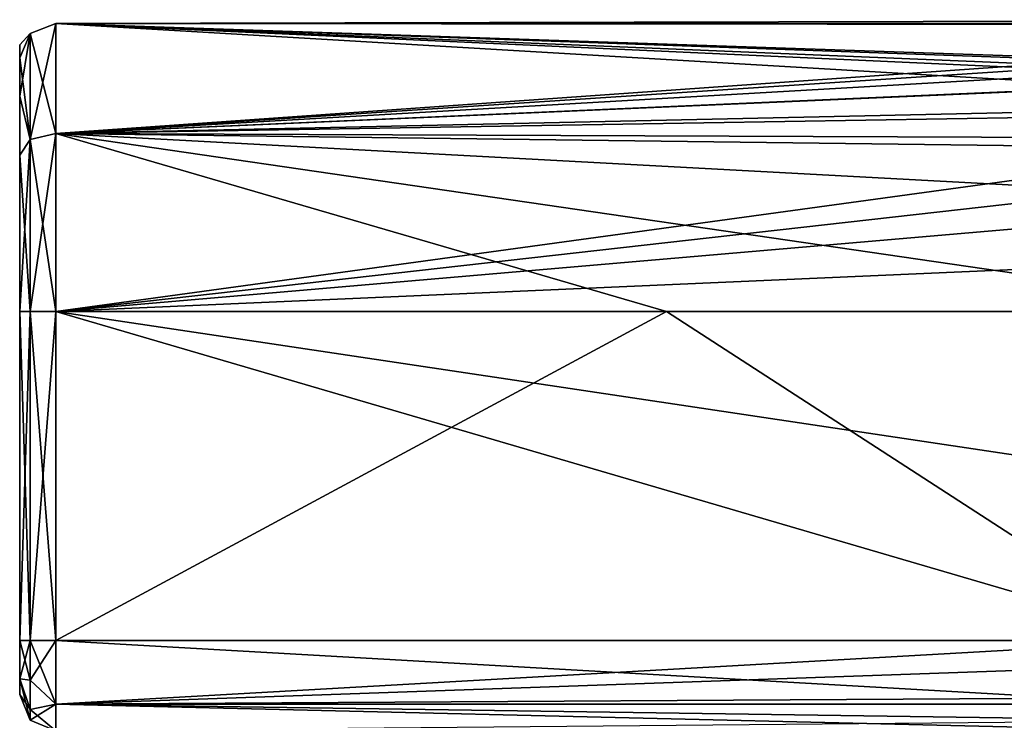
# Model space of a CAD drawing. Header units: metres. Extents: x -106 to 106, y -75 to 198.
# Tile 3 of 14: x -92 to -38, y -15 to 24. Entities that reach past the tile are written whole.
import ezdxf

# ---------------------------------------------------------------- set-up
doc = ezdxf.new("R2010")
doc.units = ezdxf.units.M
doc.layers.add('solid_11522103', color=7, linetype='CONTINUOUS')

msp = doc.modelspace()

# ---------------------------------------------------------------- linework, layer by layer
at = {"layer": 'solid_11522103'}
for points in [[(-91.414215, 17.101086, 13.527123), (-90, 17.445402, 14.001035), (-90, 23.530197, 5.626035)], [(-91.414215, 22.973082, 5.445017), (-90, 23.530197, 5.626035), (-90, 23.530197, -4.726035)], [(-91.414215, 17.101086, 13.527123), (-90, 23.530197, 5.626035), (-91.414215, 22.973082, 5.445017)], [(-91.414215, 22.973082, -4.545017), (-90, 23.530197, -4.726035), (-90, 17.445402, -13.101035)], [(-91.414215, 22.973082, 5.445017), (-90, 23.530197, -4.726035), (-91.414215, 22.973082, -4.545017)], [(-90, 23.530197, 5.626035), (-2.04917, 23.738371, 4.935028), (90, 23.530197, -4.726035)], [(-90, 23.530197, 5.626035), (-4.683037, 23.462549, 5.829778), (-2.04917, 23.738371, 4.935028)], [(-90, 23.530197, -4.726035), (-6.060668, 19.68482, -11.148258), (-9.355565, 18.77446, -12.027739)], [(-90, 17.445402, -13.101035), (-90, 23.530197, -4.726035), (-9.355565, 18.77446, -12.027739)], [(-90, 23.530197, -4.726035), (-4.437257, 19.981852, -10.830614), (-6.060668, 19.68482, -11.148258)], [(-90, 23.530197, -4.726035), (-0.034483, 20.316122, -10.452419), (-4.437257, 19.981852, -10.830614)], [(-90, 23.530197, -4.726035), (90, 17.445402, -13.101035), (-0.034483, 20.316122, -10.452419)], [(-90, 23.530197, -4.726035), (90, 23.530197, -4.726035), (90, 17.445402, -13.101035)], [(-90, 23.530197, -4.726035), (-90, 23.530197, 5.626035), (90, 23.530197, -4.726035)], [(-90, 23.530197, 5.626035), (-90, 17.445402, 14.001035), (-4.683037, 23.462549, 5.829778)], [(-90, 17.445402, 14.001035), (-8.054208, 22.809935, 7.465724), (-4.683037, 23.462549, 5.829778)], [(-91.414215, 22.973082, -4.545017), (-92, 21.623272, -4.122751), (-92, 22.349983, 0.449998)], [(-91.414215, 22.973082, -4.545017), (-91.414215, 17.101086, -12.627124), (-92, 21.623272, -4.122751)], [(-91.414215, 22.973082, 5.445017), (-92, 22.349983, 0.449998), (-92, 21.623272, 5.022747)], [(-91.414215, 22.973082, 5.445017), (-91.414215, 22.973082, -4.545017), (-92, 22.349983, 0.449998)], [(-91.414215, 22.973082, 5.445017), (-92, 21.623272, 5.022747), (-92, 19.513538, 9.146546)], [(-91.414215, 17.101086, 13.527123), (-91.414215, 22.973082, 5.445017), (-92, 19.513538, 9.146546)], [(-91.414215, 22.973082, -4.545017), (-90, 17.445402, -13.101035), (-91.414215, 17.101086, -12.627124)], [(-92, 21.623272, 5.022747), (-92, 22.349983, 0.449998), (-92, 21.623272, -4.122751)], [(-90, 17.445402, 14.001035), (-10.802336, 22.022655, 8.967601), (-8.054208, 22.809935, 7.465724)], [(-90, 17.445402, 14.001035), (-14.008618, 20.784397, 10.781222), (-10.802336, 22.022655, 8.967601)], [(-92, 21.623272, 5.022747), (-92, 21.623272, -4.122751), (-92, 19.513536, -8.246549)], [(-91.414215, 17.101086, -12.627124), (-92, 19.513536, -8.246549), (-92, 21.623272, -4.122751)], [(-92, 19.513538, 9.146546), (-92, 21.623272, 5.022747), (-92, 19.513536, -8.246549)], [(-90, 17.445402, 14.001035), (-14.084395, 20.750584, 10.824229), (-14.008618, 20.784397, 10.781222)], [(-90, 17.445402, 14.001035), (-17.396938, 19.032492, 12.691758), (-14.084395, 20.750584, 10.824229)], [(-92, 19.513538, 9.146546), (-92, 19.513536, -8.246549), (-92, 16.234692, -11.508437)], [(-92, 16.234695, 12.408434), (-92, 19.513538, 9.146546), (-92, 16.234692, -11.508437)], [(-91.414215, 17.101086, 13.527123), (-92, 19.513538, 9.146546), (-92, 16.234695, 12.408434)], [(-91.414215, 17.101086, -12.627124), (-92, 16.234692, -11.508437), (-92, 19.513536, -8.246549)], [(-90, 17.445402, 14.001035), (-20.181776, 17.156199, 14.206511), (-17.396938, 19.032492, 12.691758)], [(-90, 17.445402, -13.101035), (-9.355565, 18.77446, -12.027739), (-14.290514, 16.491062, -13.745475)], [(-91.414215, 17.101086, -12.627124), (-90, 17.445402, -13.101035), (-90, 7.6, -16.299999)], [(-91.414215, 7.6, 16.614214), (-90, 7.6, 17.200001), (-90, 17.445402, 14.001035)], [(-91.414215, 7.6, 16.614214), (-90, 17.445402, 14.001035), (-91.414215, 17.101086, 13.527123)], [(-90, 17.445402, -13.101035), (-22.465797, 7.6, -16.299999), (-56.232899, 7.6, -16.299999)], [(-90, 17.445402, -13.101035), (-18.168512, 13.576809, -15.197372), (-22.465797, 7.6, -16.299999)], [(-90, 17.445402, -13.101035), (-56.232899, 7.6, -16.299999), (-90, 7.6, -16.299999)], [(-90, 17.445402, -13.101035), (-14.290514, 16.491062, -13.745475), (-18.168512, 13.576809, -15.197372)], [(-90, 17.445402, 14.001035), (-90, 7.6, 17.200001), (-20.181776, 17.156199, 14.206511)], [(-91.414215, 17.101086, -12.627124), (-91.414215, 7.6, -15.714213), (-92, 16.234692, -11.508437)], [(-91.414215, 17.101086, 13.527123), (-92, 16.234695, 12.408434), (-92, 7.6, 15.2)], [(-91.414215, 7.6, 16.614214), (-91.414215, 17.101086, 13.527123), (-92, 7.6, 15.2)], [(-91.414215, 17.101086, -12.627124), (-90, 7.6, -16.299999), (-91.414215, 7.6, -15.714213)], [(-90, 7.6, 17.200001), (-22.468704, 15.212303, 15.370299), (-20.181776, 17.156199, 14.206511)], [(-92, 16.234695, 12.408434), (-92, 16.234692, -11.508437), (-92, 7.6, -14.3)], [(-92, 7.6, 15.2), (-92, 16.234695, 12.408434), (-92, 7.6, -14.3)], [(-91.414215, 7.6, -15.714213), (-92, 7.6, -14.3), (-92, 16.234692, -11.508437)], [(-90, 7.6, 17.200001), (-24.317959, 13.258669, 16.215214), (-22.468704, 15.212303, 15.370299)], [(-90, 7.6, 17.200001), (-26.407137, 10.380062, 16.96768), (-24.317959, 13.258669, 16.215214)], [(-90, 7.6, 17.200001), (-27.841408, 7.6, 17.200001), (-26.407137, 10.380062, 16.96768)], [(-92, 7.6, 15.2), (-92, 7.6, -14.3), (-92, -10.6, -14.3)], [(-91.414215, 7.6, -15.714213), (-92, -10.6, -14.3), (-92, 7.6, -14.3)], [(-92, -10.6, 15.2), (-92, 7.6, 15.2), (-92, -10.6, -14.3)], [(-91.414215, -10.6, -15.714213), (-92, -10.6, -14.3), (-91.414215, 7.6, -15.714213)], [(-91.414215, -10.6, 16.614214), (-92, 7.6, 15.2), (-92, -10.6, 15.2)], [(-91.414215, -10.6, 16.614214), (-91.414215, 7.6, 16.614214), (-92, 7.6, 15.2)], [(-91.414215, -10.6, -15.714213), (-90, 7.6, -16.299999), (-90, -10.6, -16.299999)], [(-91.414215, -10.6, -15.714213), (-91.414215, 7.6, -15.714213), (-90, 7.6, -16.299999)], [(-91.414215, 7.6, 16.614214), (-90, -10.6, 17.200001), (-90, 7.6, 17.200001)], [(-91.414215, -10.6, 16.614214), (-90, -10.6, 17.200001), (-91.414215, 7.6, 16.614214)], [(-90, -10.6, -16.299999), (-56.232899, 7.6, -16.299999), (-28.123632, -10.6, -16.299999)], [(-90, -10.6, -16.299999), (-90, 7.6, -16.299999), (-56.232899, 7.6, -16.299999)], [(-29.290823, -1.500001, 17.200001), (-27.841408, 7.6, 17.200001), (-90, 7.6, 17.200001)], [(-27.841408, -10.6, 17.200001), (-90, 7.6, 17.200001), (-90, -10.6, 17.200001)], [(-27.841408, -10.6, 17.200001), (-29.290823, -1.500001, 17.200001), (-90, 7.6, 17.200001)], [(-56.232899, 7.6, -16.299999), (-22.465797, 7.6, -16.299999), (-28.123632, -10.6, -16.299999)], [(-92, -12.721303, -13.421304), (-92, -10.6, 15.2), (-92, -10.6, -14.3)], [(-91.414215, -12.807107, -15.122821), (-92, -12.721303, -13.421304), (-92, -10.6, -14.3)], [(-91.414215, -12.807107, -15.122821), (-92, -10.6, -14.3), (-91.414215, -10.6, -15.714213)], [(-92, -12.721303, -13.421304), (-92, -12.721304, 14.321303), (-92, -10.6, 15.2)], [(-91.414215, -10.6, 16.614214), (-92, -10.6, 15.2), (-92, -12.721304, 14.321303)], [(-91.414215, -12.807107, 16.022821), (-91.414215, -10.6, 16.614214), (-92, -12.721304, 14.321303)], [(-90, -14.135534, -14.835534), (-91.414215, -10.6, -15.714213), (-90, -10.6, -16.299999)], [(-91.414215, -12.807107, 16.022821), (-90, -10.6, 17.200001), (-91.414215, -10.6, 16.614214)], [(-91.414215, -12.807107, 16.022821), (-90, -14.135534, 15.735534), (-90, -10.6, 17.200001)], [(-91.414215, -12.807107, -15.122821), (-91.414215, -10.6, -15.714213), (-90, -14.135534, -14.835534)], [(-28.123634, -14.135534, -14.835534), (-90, -10.6, -16.299999), (-28.123632, -10.6, -16.299999)], [(-90, -14.135534, -14.835534), (-90, -10.6, -16.299999), (-28.123634, -14.135534, -14.835534)], [(-90, -14.135534, 15.735534), (-27.841408, -10.6, 17.200001), (-90, -10.6, 17.200001)], [(-90, -14.135534, 15.735534), (-27.502291, -11.937667, 17.017742), (-27.841408, -10.6, 17.200001)], [(-90, -14.135534, 15.735534), (-27.523848, -13.756499, 16.077694), (-27.502291, -11.937667, 17.017742)], [(-92, -12.721303, -13.421304), (-92, -13.6, -11.3), (-92, -12.721304, 14.321303)], [(-91.414215, -15.014214, -11.3), (-92, -13.6, -11.3), (-92, -12.721303, -13.421304)], [(-91.414215, -14.422821, -13.507107), (-91.414215, -15.014214, -11.3), (-92, -12.721303, -13.421304)], [(-91.414215, -14.422821, -13.507107), (-92, -12.721303, -13.421304), (-91.414215, -12.807107, -15.122821)], [(-92, -13.6, -11.3), (-92, -13.6, 12.2), (-92, -12.721304, 14.321303)], [(-91.414215, -14.422821, 14.407106), (-92, -12.721304, 14.321303), (-92, -13.6, 12.2)], [(-91.414215, -12.807107, 16.022821), (-92, -12.721304, 14.321303), (-91.414215, -14.422821, 14.407106)], [(-91.414215, -12.807107, 16.022821), (-91.414215, -14.422821, 14.407106), (-90, -14.135534, 15.735534)], [(-91.414215, -14.422821, -13.507107), (-91.414215, -12.807107, -15.122821), (-90, -14.135534, -14.835534)], [(-91.414215, -15.014214, -11.3), (-92, -13.6, 12.2), (-92, -13.6, -11.3)], [(-91.414215, -15.014214, 12.2), (-92, -13.6, 12.2), (-91.414215, -15.014214, -11.3)], [(-91.414215, -14.422821, 14.407106), (-92, -13.6, 12.2), (-91.414215, -15.014214, 12.2)], [(-91.414215, -14.422821, -13.507107), (-90, -14.135534, -14.835534), (-90, -15.6, -11.3)], [(-90, -14.135534, 15.735534), (-91.414215, -15.014214, 12.2), (-90, -15.6, 12.2)], [(-91.414215, -14.422821, 14.407106), (-91.414215, -15.014214, 12.2), (-90, -14.135534, 15.735534)], [(-90, -14.135534, 15.735534), (-27.432335, -15.034969, 14.508906), (-27.523848, -13.756499, 16.077694)], [(-90, -14.135534, -14.835534), (-28.123632, -15.6, -11.3), (-90, -15.6, -11.3)], [(-90, -14.135534, -14.835534), (-28.123634, -14.135534, -14.835534), (-28.123632, -15.6, -11.3)], [(-90, -14.135534, 15.735534), (-90, -15.6, 12.2), (-27.432335, -15.034969, 14.508906)], [(-91.414215, -14.422821, -13.507107), (-90, -15.6, -11.3), (-91.414215, -15.014214, -11.3)], [(-91.414215, -15.014214, 12.2), (-90, -15.6, -11.3), (-90, -15.6, 12.2)], [(-91.414215, -15.014214, 12.2), (-91.414215, -15.014214, -11.3), (-90, -15.6, -11.3)]]:
    msp.add_3dface(points, dxfattribs=at)

doc.saveas('drawing.dxf')
